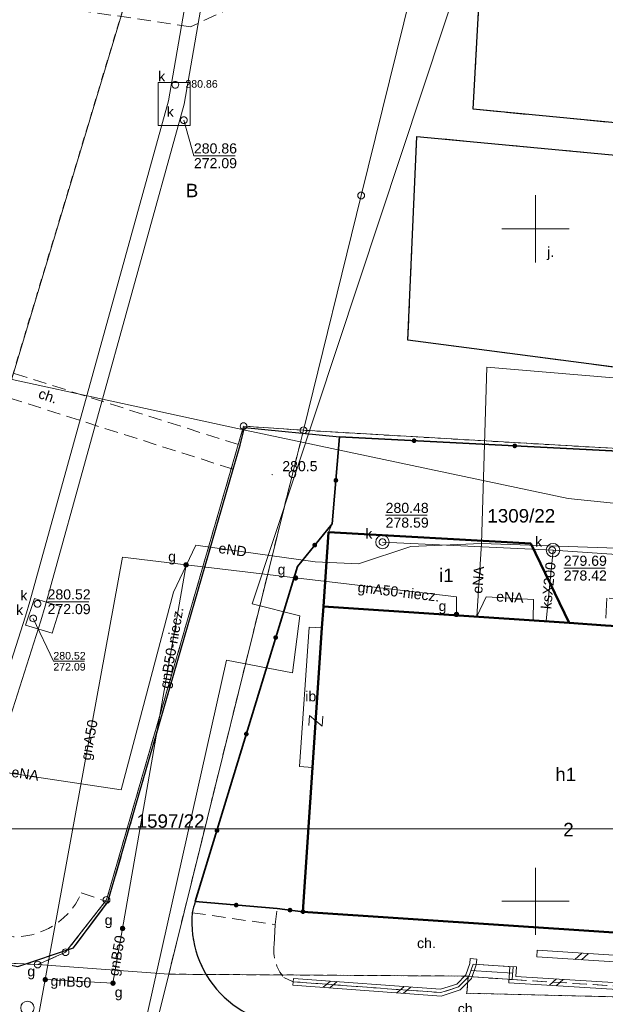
# Model space of a CAD drawing. Extents: x 0 to 6568752, y 0 to 5584302.
# Tile 11 of 58: x 6568312 to 6568355, y 5584092 to 5584166. Entities that reach past the tile are written whole.
import ezdxf
from ezdxf.enums import TextEntityAlignment as Align

# ---------------------------------------------------------------- set-up
doc = ezdxf.new("R2010")
doc.units = 0
doc.header["$PDSIZE"] = 0.75
for name, pattern in [('GAK', [3.5, 2, -0.7, 0.1, -0.7]), ('PRZER1-1', [1, 0.5, -0.5]), ('PRZER2-1', [1.5, 1, -0.5]), ('PRZER3-1', [2, 1.5, -0.5])]:
    doc.linetypes.add(name, pattern=pattern)
doc.layers.get('0').update_dxf_attribs({"linetype": 'CONTINUOUS'})
doc.layers.get('Defpoints').update_dxf_attribs({"linetype": 'CONTINUOUS'})
for name, color, linetype, lineweight in [('EGBU', 7, 'CONTINUOUS', 50), ('EGBU_O', 7, 'CONTINUOUS', 50), ('EGDE', 7, 'CONTINUOUS', 18), ('EGDE_O', 7, 'CONTINUOUS', 18), ('EGPG', 7, 'CONTINUOUS', 18), ('GEPADR_O', 7, 'CONTINUOUS', 18), ('GEPPHC', 7, 'CONTINUOUS', 18), ('GUPPRZ_O', 7, 'CONTINUOUS', 18), ('OTBU', 7, 'CONTINUOUS', 50), ('OTBU_O', 7, 'CONTINUOUS', 50), ('OTDI', 7, 'CONTINUOUS', 18), ('OTDI_O', 7, 'CONTINUOUS', 18), ('OTDN', 7, 'CONTINUOUS', 18), ('OTKC', 7, 'CONTINUOUS', 18), ('OTKC_O', 7, 'CONTINUOUS', 18), ('OTKJ', 7, 'CONTINUOUS', 18), ('OTKJ_O', 7, 'CONTINUOUS', 18), ('OTKK', 7, 'CONTINUOUS', 25), ('OTKS', 7, 'CONTINUOUS', 18), ('OTOO', 7, 'CONTINUOUS', 35), ('OTRN', 7, 'CONTINUOUS', 13), ('OTRN_O', 7, 'CONTINUOUS', 13), ('ramka sekcji', 7, 'CONTINUOUS', 18), ('siec', 7, 'GAK', 70), ('SUPK', 7, 'CONTINUOUS', 18), ('SUPW', 7, 'CONTINUOUS', 18), ('SUPW_O', 7, 'CONTINUOUS', 18)]:
    doc.layers.add(name, color=color, linetype=linetype, lineweight=lineweight)
for name, color, linetype, lineweight, true_color in [('EGUG', 7, 'CONTINUOUS', 18, 0x008000), ('EGUG_O', 7, 'CONTINUOUS', 18, 0x008000), ('SUCP', 7, 'CONTINUOUS', 18, 0xd200d2), ('SUEP', 1, 'CONTINUOUS', 18, 0xff0000), ('SUEP_O', 1, 'CONTINUOUS', 18, 0xff0000), ('SUGP', 7, 'CONTINUOUS', 18, 0xbfbf00), ('SUGP_O', 7, 'CONTINUOUS', 18, 0xbfbf00), ('SUGU', 7, 'CONTINUOUS', 18, 0xbfbf00), ('SUGU_O', 7, 'CONTINUOUS', 18, 0xbfbf00), ('SUGW', 7, 'CONTINUOUS', 18, 0xbfbf00), ('SUGW_O', 7, 'CONTINUOUS', 18, 0xbfbf00), ('SUKP', 7, 'CONTINUOUS', 18, 0x803300), ('SUKP_O', 7, 'CONTINUOUS', 18, 0x803300), ('SUKS', 7, 'CONTINUOUS', 18, 0x803300), ('SUTP', 7, 'CONTINUOUS', 18, 0xff9100)]:
    doc.layers.add(name, color=color, linetype=linetype, lineweight=lineweight, true_color=true_color)
doc.styles.add('Arial', font='arial.ttf')
doc.styles.add('GEO-INFO', font='arial.ttf')
doc.dimstyles.get("Standard").update_dxf_attribs({"dimtxt": 0.18, "dimasz": 0.18, "dimexe": 0.18, "dimexo": 0.0625, "dimgap": 0.09, "dimtad": 0, "dimtih": 1, "dimtoh": 1, "dimdec": 4, "dimzin": 0, "dimdsep": 46, "dimtxsty": 'Standard', "dimcen": 0.09, "dimadec": 0, "dimazin": 0, "dimtfac": 1, "dimtdec": 4, "dimtofl": 0, "dimtmove": 0, "dimatfit": 3, "dimfxl": 0, "dimtolj": 1, "dimtzin": 0, "dimarcsym": 0})

# ---------------------------------------------------------------- blocks, each defined once
blk = doc.blocks.new('D_GSPWPN1')
blk.add_hatch(color=0).paths.add_polyline_path([(-0.045, 0), (-0.043467, -0.011647), (-0.038971, -0.0225), (-0.03182, -0.03182), (-0.0225, -0.038971), (-0.011647, -0.043467), (0, -0.045), (0.011647, -0.043467), (0.0225, -0.038971), (0.03182, -0.03182), (0.038971, -0.0225), (0.043467, -0.011647), (0.045, 0), (0.043467, 0.011647), (0.038971, 0.0225), (0.03182, 0.03182), (0.0225, 0.038971), (0.011647, 0.043467), (0, 0.045), (-0.011647, 0.043467), (-0.0225, 0.038971), (-0.03182, 0.03182), (-0.038971, 0.0225), (-0.043467, 0.011647)])
blk = doc.blocks.new('D_GUPIWZ1_1')
at = {"color": 0}
blk.add_lwpolyline([(0, 0.25), (0.064705, 0.241481), (0.125, 0.216506), (0.176777, 0.176777), (0.216506, 0.125), (0.241481, 0.064705), (0.25, 0), (0.241481, -0.064705), (0.216506, -0.125), (0.176777, -0.176777), (0.125, -0.216506), (0.064705, -0.241481), (0, -0.25), (-0.064705, -0.241481), (-0.125, -0.216506), (-0.176777, -0.176777), (-0.216506, -0.125), (-0.241481, -0.064705), (-0.25, 0), (-0.241481, 0.064705), (-0.216506, 0.125), (-0.176777, 0.176777), (-0.125, 0.216506), (-0.064705, 0.241481)], close=True, dxfattribs=at)
blk = doc.blocks.new('D_GUPKSD1_1')
at = {"color": 0}
blk.add_lwpolyline([(0, 0.25), (0.064705, 0.241481), (0.125, 0.216506), (0.176777, 0.176777), (0.216506, 0.125), (0.241481, 0.064705), (0.25, 0), (0.241481, -0.064705), (0.216506, -0.125), (0.176777, -0.176777), (0.125, -0.216506), (0.064705, -0.241481), (0, -0.25), (-0.064705, -0.241481), (-0.125, -0.216506), (-0.176777, -0.176777), (-0.216506, -0.125), (-0.241481, -0.064705), (-0.25, 0), (-0.241481, 0.064705), (-0.216506, 0.125), (-0.176777, 0.176777), (-0.125, 0.216506), (-0.064705, 0.241481)], close=True, dxfattribs=at)
blk = doc.blocks.new('D_GUPGZA1')
blk.add_hatch(color=0).paths.add_polyline_path([(-0.2, 0), (-0.193185, -0.051764), (-0.173205, -0.1), (-0.141421, -0.141421), (-0.1, -0.173205), (-0.051764, -0.193185), (0, -0.2), (0.051764, -0.193185), (0.1, -0.173205), (0.141421, -0.141421), (0.173205, -0.1), (0.193185, -0.051764), (0.2, 0), (0.193185, 0.051764), (0.173205, 0.1), (0.141421, 0.141421), (0.1, 0.173205), (0.051764, 0.193185), (0, 0.2), (-0.051764, 0.193185), (-0.1, 0.173205), (-0.141421, 0.141421), (-0.173205, 0.1), (-0.193185, 0.051764)])
blk = doc.blocks.new('D_GUPGUT1')
blk.add_hatch(color=0).paths.add_polyline_path([(-0.2, 0), (-0.193185, -0.051764), (-0.173205, -0.1), (-0.141421, -0.141421), (-0.1, -0.173205), (-0.051764, -0.193185), (0, -0.2), (0.051764, -0.193185), (0.1, -0.173205), (0.141421, -0.141421), (0.173205, -0.1), (0.193185, -0.051764), (0.2, 0), (0.193185, 0.051764), (0.173205, 0.1), (0.141421, 0.141421), (0.1, 0.173205), (0.051764, 0.193185), (0, 0.2), (-0.051764, 0.193185), (-0.1, 0.173205), (-0.141421, 0.141421), (-0.173205, 0.1), (-0.193185, 0.051764)])
blk = doc.blocks.new('D_GEPPHC1')
at = {"color": 0}
blk.add_lwpolyline([(-0.375, 0.5), (0.375, 0.5), (-0.375, -0.5), (0.375, -0.5)], dxfattribs=at)
blk = doc.blocks.new('D_GEPPGD1_1')
at = {"color": 0}
blk.add_lwpolyline([(0, 0.25), (0.077254, 0.237764), (0.146946, 0.202254), (0.202254, 0.146946), (0.237764, 0.077254), (0.25, 0), (0.237764, -0.077254), (0.202254, -0.146946), (0.146946, -0.202254), (0.077254, -0.237764), (0, -0.25), (-0.077254, -0.237764), (-0.146946, -0.202254), (-0.202254, -0.146946), (-0.237764, -0.077254), (-0.25, 0), (-0.237764, 0.077254), (-0.202254, 0.146946), (-0.146946, 0.202254), (-0.077254, 0.237764)], close=True, dxfattribs=at)
blk = doc.blocks.new('D_GEPPGD1_2')
blk.add_hatch(color=0).paths.add_polyline_path([(0, -0.045), (0.013906, -0.042798), (0.02645, -0.036406), (0.036406, -0.02645), (0.042798, -0.013906), (0.045, 0), (0.042798, 0.013906), (0.036406, 0.02645), (0.02645, 0.036406), (0.013906, 0.042798), (0, 0.045), (-0.013906, 0.042798), (-0.02645, 0.036406), (-0.036406, 0.02645), (-0.042798, 0.013906), (-0.045, 0), (-0.042798, -0.013906), (-0.036406, -0.02645), (-0.02645, -0.036406), (-0.013906, -0.042798)])
blk = doc.blocks.new('D_ODTN_1')
at = {"color": 0}
for points in [[(-0.5, -0.25), (0, 0.25)], [(0, -0.25), (0.5, 0.25)]]:
    blk.add_lwpolyline(points, dxfattribs=at)
blk = doc.blocks.new('D_GSLDSO2')
at = {"color": 0}
blk.add_lwpolyline([(0, 0.25), (0, -0.25)], dxfattribs=at)
blk = doc.blocks.new('D_KOLO')
blk.add_hatch(color=0).paths.add_polyline_path([(-0.175, 0), (-0.169037, -0.045293), (-0.151554, -0.0875), (-0.123744, -0.123744), (-0.0875, -0.151554), (-0.045293, -0.169037), (0, -0.175), (0.045293, -0.169037), (0.0875, -0.151554), (0.123744, -0.123744), (0.151554, -0.0875), (0.169037, -0.045293), (0.175, 0), (0.169037, 0.045293), (0.151554, 0.0875), (0.123744, 0.123744), (0.0875, 0.151554), (0.045293, 0.169037), (0, 0.175), (-0.045293, 0.169037), (-0.0875, 0.151554), (-0.123744, 0.123744), (-0.151554, 0.0875), (-0.169037, 0.045293)])
blk = doc.blocks.new('D_GSLKOG1')
blk.add_hatch(color=0).paths.add_polyline_path([(-0.175, 0), (-0.169037, -0.045293), (-0.151554, -0.0875), (-0.123744, -0.123744), (-0.0875, -0.151554), (-0.045293, -0.169037), (0, -0.175), (0.045293, -0.169037), (0.0875, -0.151554), (0.123744, -0.123744), (0.151554, -0.0875), (0.169037, -0.045293), (0.175, 0), (0.169037, 0.045293), (0.151554, 0.0875), (0.123744, 0.123744), (0.0875, 0.151554), (0.045293, 0.169037), (0, 0.175), (-0.045293, 0.169037), (-0.0875, 0.151554), (-0.123744, 0.123744), (-0.151554, 0.0875), (-0.169037, 0.045293)])
blk = doc.blocks.new('*D45')
at = {"layer": 'Defpoints', "color": 0, "lineweight": 40}
for p in [(6568647.5, 5584150), (6568650, 5584150), (0, 0)]:
    blk.add_point(p, dxfattribs=at)
at = {"layer": 'ramka sekcji', "color": 0, "lineweight": -2}
blk.add_line((6568649.938, 5584150), (6568647.5, 5584150), dxfattribs=at)
at = {"layer": 'ramka sekcji', "color": 0, "insert": (6568644.106, 5584150), "char_height": 0.75, "attachment_point": 5, "style": 'GEO-INFO'}
blk.add_mtext('\\A1;5584150.0000', dxfattribs=at)
blk = doc.blocks.new('*D46')
at = {"layer": 'Defpoints', "color": 0, "lineweight": 40}
for p in [(6568650, 5584152.5), (6568650, 5584150), (0, 0)]:
    blk.add_point(p, dxfattribs=at)
at = {"layer": 'ramka sekcji', "color": 0, "lineweight": -2}
blk.add_line((6568650, 5584150.062), (6568650, 5584152.5), dxfattribs=at)
at = {"layer": 'ramka sekcji', "color": 0, "insert": (6568650, 5584155.896), "char_height": 0.75, "attachment_point": 5, "rotation": 90, "style": 'GEO-INFO'}
blk.add_mtext('\\A1;6568650.0000', dxfattribs=at)

msp = doc.modelspace()

# ---------------------------------------------------------------- linework, layer by layer
at = {"layer": 'EGBU', "color": 0, "linetype": 'Continuous', "lineweight": 50, "elevation": 10.18}
msp.add_lwpolyline([(6568371.79, 5584119.42), (6568371.78, 5584119.31), (6568370.96, 5584107.34), (6568370.76, 5584102.2), (6568370.61, 5584102.21), (6568370.37, 5584096.72), (6568332.7, 5584099.23), (6568333.42, 5584109.94), (6568334.11, 5584120.34), (6568334.22, 5584121.93), (6568352.51, 5584120.71), (6568355.2, 5584120.51), (6568362.8, 5584120.05)], close=True, dxfattribs=at)
at = {"layer": 'EGDE', "color": 0, "linetype": 'Continuous', "elevation": 10.22}
for points in [[(6568361.26341, 5584250.74162), (6568355.87516, 5584228.80739), (6568343.88997, 5584180.27922), (6568337.0279, 5584152.47866), (6568332.74, 5584135.02), (6568328.2783, 5584135.3346), (6568318.08182, 5584100.1005), (6568315.04175, 5584096.21103), (6568312.96342, 5584095.29418), (6568309.21068, 5584095.48584), (6568302.523, 5584096.81978), (6568303.26305, 5584109.23027), (6568304.89857, 5584108.81131), (6568309.92834, 5584135.22816), (6568320.18066, 5584169.23288), (6568329.95, 5584201.67), (6568339.09, 5584229.28), (6568315.28914, 5584237.02736), (6568321.65, 5584256.49), (6568327.03, 5584260.27)], [(6568361.59535, 5584252.09289), (6568365.64994, 5584250.98505), (6568368.16833, 5584248.79733), (6568369.72416, 5584246.02716), (6568370.27666, 5584242.73402), (6568367.78222, 5584196.52832), (6568365.45974, 5584156.3753), (6568363.32778, 5584133.24604), (6568332.74, 5584135.02), (6568337.0279, 5584152.47866), (6568343.88997, 5584180.27922), (6568355.87516, 5584228.80739), (6568361.26341, 5584250.74162)], [(6568309.92834, 5584135.22816), (6568287.80878, 5584139.7235), (6568288.97096, 5584157.39984), (6568294.18308, 5584175.87843), (6568320.18066, 5584169.23288)], [(6568328.2783, 5584135.3346), (6568332.74, 5584135.02), (6568331.91463, 5584131.76118), (6568322.71334, 5584094.57975), (6568312.96342, 5584095.29418), (6568315.04175, 5584096.21103), (6568318.08182, 5584100.1005)], [(6568331.91463, 5584131.76118), (6568332.74, 5584135.02), (6568363.32778, 5584133.24604), (6568371.2, 5584132.71), (6568377.65, 5584132.3), (6568375.19, 5584092.43), (6568344.88, 5584093.16), (6568345, 5584094.44), (6568322.71334, 5584094.57975)], [(6568322.71334, 5584094.57975), (6568320.72616, 5584086.59352), (6568302.13672, 5584090.3243), (6568302.523, 5584096.81978), (6568309.21068, 5584095.48584), (6568312.96342, 5584095.29418)], [(6568375.19, 5584092.43), (6568374.92948, 5584088.19204), (6568374.48985, 5584081.95589), (6568329.45932, 5584084.84591), (6568320.72616, 5584086.59352), (6568322.71334, 5584094.57975), (6568345, 5584094.44), (6568344.88, 5584093.16)]]:
    msp.add_lwpolyline(points, close=True, dxfattribs=at)
at = {"layer": 'EGUG', "color": 0, "linetype": 'PRZER1-1', "lineweight": 18, "elevation": 10.08}
for points in [[(6568285.97392, 5584140.08989), (6568288.97096, 5584157.39984), (6568294.18308, 5584175.87843), (6568304.98, 5584210.19), (6568310.11, 5584225.76), (6568313.96, 5584237.46), (6568315.28914, 5584237.02736), (6568339.09, 5584229.28), (6568329.95, 5584201.67), (6568320.18066, 5584169.23288), (6568309.92834, 5584135.22816), (6568304.89857, 5584108.81131), (6568303.26305, 5584109.23027), (6568280.79901, 5584114.07121)], [(6568331.91463, 5584131.76118), (6568332.74, 5584135.02), (6568363.32778, 5584133.24604), (6568371.2, 5584132.71), (6568377.65, 5584132.3), (6568375.19, 5584092.43), (6568344.88, 5584093.16), (6568345, 5584094.44), (6568322.71334, 5584094.57975)]]:
    msp.add_lwpolyline(points, close=True, dxfattribs=at)
for points in [[(6568367.78222, 5584196.52832), (6568365.45974, 5584156.3753), (6568363.32778, 5584133.24604), (6568332.74, 5584135.02), (6568328.2783, 5584135.3346), (6568318.08182, 5584100.1005), (6568315.04175, 5584096.21103), (6568312.96342, 5584095.29418), (6568309.21068, 5584095.48584), (6568302.523, 5584096.81978), (6568293.22847, 5584098.67016), (6568278.61678, 5584101.82214), (6568280.79901, 5584114.07121), (6568303.26305, 5584109.23027), (6568304.89857, 5584108.81131), (6568309.92834, 5584135.22816), (6568320.18066, 5584169.23288)], [(6568309.21068, 5584095.48584), (6568312.96342, 5584095.29418), (6568315.04175, 5584096.21103), (6568318.08182, 5584100.1005), (6568328.2783, 5584135.3346), (6568332.74, 5584135.02), (6568331.91463, 5584131.76118), (6568322.71334, 5584094.57975), (6568345, 5584094.44), (6568344.88, 5584093.16), (6568375.19, 5584092.43), (6568374.92948, 5584088.19204), (6568374.48985, 5584081.95589), (6568329.45932, 5584084.84591), (6568320.72616, 5584086.59352), (6568302.13672, 5584090.3243)]]:
    msp.add_lwpolyline(points, dxfattribs=at)
at = {"layer": 'GUPPRZ_O', "color": 0, "linetype": 'Continuous', "lineweight": 13, "elevation": 10.8, "flags": 128}
for points in [[(6568323.83607, 5584158.08237), (6568324.58607, 5584155.43383), (6568327.66607, 5584155.43383)], [(6568338.84828, 5584128.705), (6568341.92828, 5584128.705)], [(6568352.10244, 5584124.77396), (6568355.18244, 5584124.77396)], [(6568313.69882, 5584122.27498), (6568316.77882, 5584122.27498)], [(6568312.63278, 5584121.03528), (6568314.13062, 5584117.85035), (6568316.45062, 5584117.85035)]]:
    msp.add_lwpolyline(points, dxfattribs=at)
at = {"layer": 'OTBU', "color": 0, "linetype": 'Continuous', "lineweight": 50, "elevation": 10.18}
msp.add_lwpolyline([(6568334.22, 5584121.93), (6568334.6, 5584127.44), (6568349.64, 5584126.61), (6568352.51, 5584120.71)], close=True, dxfattribs=at)
at = {"layer": 'OTDI', "color": 0, "linetype": 'Continuous', "lineweight": 18, "elevation": 10.18}
msp.add_lwpolyline([(6568332.45, 5584110.02), (6568333.42, 5584109.94), (6568334.11, 5584120.34), (6568333.15, 5584120.38)], close=True, dxfattribs=at)
at = {"layer": 'OTDN', "color": 0, "linetype": 'Continuous', "lineweight": 18, "elevation": 10.18}
for points in [[(6568350.12601, 5584096.35949), (6568367.99975, 5584095.21256), (6568367.71821, 5584092.87017)], [(6568345.63876, 5584095.69512), (6568345.59582, 5584095.26575), (6568345.24758, 5584094.26456), (6568344.4048, 5584093.41068), (6568342.99007, 5584092.95711), (6568331.95162, 5584093.77068)], [(6568345.14124, 5584095.74488), (6568345.10418, 5584095.37425), (6568344.81242, 5584094.53544), (6568344.1352, 5584093.84932), (6568342.92993, 5584093.46289), (6568331.98838, 5584094.26932)], [(6568350.09399, 5584095.86051), (6568367.44025, 5584094.74744), (6568367.22179, 5584092.92983)], [(6568365.78449, 5584092.84048), (6568348.00489, 5584093.946), (6568348.08049, 5584095.15559)], [(6568365.81551, 5584093.33952), (6568348.53511, 5584094.414), (6568348.57951, 5584095.12441)]]:
    msp.add_lwpolyline(points, dxfattribs=at)
at = {"layer": 'OTKC', "color": 0, "linetype": 'PRZER2-1', "lineweight": 18, "elevation": 10.18}
for points in [[(6568292.79, 5584169.75), (6568287.15, 5584146.3), (6568287, 5584145.5), (6568305.5, 5584141.07), (6568328.02, 5584133.92), (6568327.5, 5584132.13), (6568305.05, 5584139.28), (6568286.65, 5584143.53), (6568285.27826, 5584136.59221), (6568281.62246, 5584118.2114), (6568279.2, 5584118.53), (6568278.34, 5584119.3), (6568277.98, 5584120.39), (6568283.29, 5584147.13), (6568291.67, 5584180.99)], [(6568349.37, 5584176.64), (6568324.34, 5584165.02), (6568304.54, 5584167.96)]]:
    msp.add_lwpolyline(points, dxfattribs=at)
for points in [[(6568318.19, 5584099.95), (6568315.63, 5584096.54), (6568311.48, 5584095.15), (6568277.84, 5584101.97, -0.31088175), (6568275.11, 5584104.71), (6568276.42, 5584111.96), (6568276.96, 5584112.62), (6568277.69, 5584112.69), (6568280.34, 5584112.5), (6568279.27, 5584107.79), (6568279.91, 5584106.75), (6568282.03, 5584106.11), (6568281.59, 5584103.71), (6568295.3, 5584100.64), (6568310.23, 5584097.46, 0.3518827), (6568316.21, 5584100.62)], [(6568377.68, 5584087.98), (6568371.71, 5584088.44), (6568332.44, 5584090.8, -0.45490263), (6568324.46, 5584099.15), (6568330.64, 5584098.27), (6568330.56, 5584096.77, 0.21030029), (6568331.27, 5584094.34), (6568331.97, 5584094.02), (6568342.96, 5584093.21), (6568344.27, 5584093.63), (6568345.03, 5584094.4), (6568348.27, 5584094.18), (6568365.8, 5584093.09), (6568367.47, 5584092.9), (6568369.51, 5584092.8, 0.12574289), (6568371.1, 5584092.66, 0.34864944), (6568373.14, 5584094.42), (6568373.36, 5584097.51), (6568373.61243, 5584100.52929), (6568375.73, 5584100.29), (6568378.25, 5584100.43), (6568377.91, 5584092.62), (6568377.8, 5584090.47)], [(6568330.77, 5584099.46), (6568332.7, 5584099.23), (6568370.37, 5584096.72), (6568370.55165, 5584100.87517), (6568372.02289, 5584100.70892), (6568371.79, 5584097.7), (6568371.43, 5584095.75), (6568369.69, 5584094.84), (6568367.72, 5584094.98), (6568367.47, 5584092.9), (6568365.8, 5584093.09), (6568348.27, 5584094.18), (6568348.33, 5584095.14), (6568345.35, 5584095.32), (6568345.03, 5584094.4), (6568344.27, 5584093.63), (6568342.96, 5584093.21), (6568331.97, 5584094.02), (6568331.27, 5584094.34, -0.21030029), (6568330.56, 5584096.77), (6568330.64, 5584098.27)]]:
    msp.add_lwpolyline(points, format="xyb", close=True, dxfattribs=at)
at = {"layer": 'OTKJ', "color": 0, "linetype": 'PRZER3-1', "lineweight": 18, "elevation": 10.18}
msp.add_lwpolyline([(6568371.93, 5584183.8), (6568369.74, 5584143.83), (6568369.6, 5584141.29), (6568369.75, 5584134.5), (6568371.42, 5584132.69), (6568361.49, 5584133.2), (6568363.78, 5584137.98), (6568361.14, 5584143.07), (6568358.15, 5584144.15), (6568357.77, 5584139.46), (6568340.5, 5584141.73), (6568341.16, 5584156.87), (6568359.13, 5584155.18), (6568358.67, 5584150.06), (6568362.11, 5584150.99), (6568364.79, 5584153.58), (6568365.48, 5584156.33), (6568364.59, 5584160.1), (6568362.37, 5584162.23), (6568359.62, 5584162.8), (6568359.29, 5584157.55), (6568345.36, 5584158.9), (6568346.21, 5584174.23)], dxfattribs=at)
msp.add_lwpolyline([(6568311.48, 5584095.15), (6568315.63, 5584096.54), (6568318.19, 5584099.95), (6568327.5, 5584132.13), (6568328.02, 5584133.92), (6568328.36, 5584135.24), (6568335.42, 5584134.53), (6568334.87, 5584128.07), (6568332.28, 5584124.9), (6568324.69, 5584099.98, 0.03393703), (6568324.46, 5584099.15, 0.45490263), (6568332.44, 5584090.8)], format="xyb", dxfattribs=at)
msp.add_lwpolyline([(6568334.6, 5584127.44), (6568334.87, 5584128.07), (6568335.42, 5584134.53), (6568361.49, 5584133.2), (6568371.42, 5584132.69), (6568377.52, 5584132.23), (6568377.07, 5584124.06), (6568370.54, 5584124.51), (6568370.36, 5584121.53), (6568362.96, 5584122.01), (6568355.31, 5584122.54), (6568355.2, 5584120.51), (6568352.51, 5584120.71), (6568349.64, 5584126.61)], close=True, dxfattribs=at)
at = {"layer": 'OTKK', "color": 0, "linetype": 'Continuous', "lineweight": 25, "elevation": 10.18}
msp.add_lwpolyline([(6568361.49, 5584133.2), (6568363.78, 5584137.98), (6568361.14, 5584143.07), (6568358.15, 5584144.15), (6568357.77, 5584139.46), (6568340.5, 5584141.73), (6568341.16, 5584156.87), (6568359.13, 5584155.18), (6568358.67, 5584150.06), (6568362.11, 5584150.99), (6568364.79, 5584153.58), (6568365.48, 5584156.33), (6568364.59, 5584160.1), (6568362.37, 5584162.23), (6568359.62, 5584162.8), (6568359.29, 5584157.55), (6568345.36, 5584158.9), (6568346.21, 5584174.23)], dxfattribs=at)
for points in [[(6568280.34, 5584112.5), (6568277.69, 5584112.69), (6568276.96, 5584112.62), (6568276.42, 5584111.96), (6568275.11, 5584104.71, 0.31088175), (6568277.84, 5584101.97), (6568311.48, 5584095.15), (6568315.63, 5584096.54), (6568318.19, 5584099.95), (6568327.5, 5584132.13), (6568328.02, 5584133.92), (6568328.36, 5584135.24), (6568335.42, 5584134.53)], [(6568324.69, 5584099.98, 0.03393703), (6568324.46, 5584099.15, 0.45490263), (6568332.44, 5584090.8), (6568371.71, 5584088.44), (6568377.68, 5584087.98)]]:
    msp.add_lwpolyline(points, format="xyb", dxfattribs=at)
at = {"layer": 'OTKS', "color": 0, "linetype": 'Continuous', "lineweight": 18, "elevation": 10.18}
msp.add_lwpolyline([(6568345.03, 5584094.4), (6568348.27, 5584094.18), (6568348.33, 5584095.14), (6568345.35, 5584095.32)], close=True, dxfattribs=at)
msp.add_lwpolyline([(6568348.3, 5584094.66), (6568345.18809, 5584094.85449)], dxfattribs=at)
at = {"layer": 'OTOO', "color": 0, "linetype": 'Continuous', "lineweight": 35, "elevation": 10.18}
msp.add_lwpolyline([(6568332.7, 5584099.23), (6568330.77, 5584099.46), (6568324.69, 5584099.98), (6568332.28, 5584124.9), (6568334.87, 5584128.07), (6568335.42, 5584134.53), (6568361.49, 5584133.2)], dxfattribs=at)
at = {"layer": 'ramka sekcji', "color": 0}
for p, q in [((6568350, 5584150), (6568350, 5584152.5)), ((6568350, 5584150), (6568347.5, 5584150)), ((6568350, 5584150), (6568350, 5584147.5)), ((6568350, 5584150), (6568352.5, 5584150)), ((6568350, 5584100), (6568350, 5584102.5)), ((6568350, 5584100), (6568347.5, 5584100)), ((6568350, 5584100), (6568350, 5584097.5)), ((6568350, 5584100), (6568352.5, 5584100))]:
    msp.add_line(p, q, dxfattribs=at)
at = {"layer": 'siec', "color": 0, "linetype": 'ByBlock', "lineweight": 20}
msp.add_line((6568238.01967, 5584105.39829), (6568734.39713, 5584105.39829), dxfattribs=at)
at = {"layer": 'SUCP', "color": 0, "linetype": 'Continuous', "lineweight": 18, "elevation": 10.14}
msp.add_lwpolyline([(6568363.52786, 5584258.84118), (6568358.72812, 5584235.45896), (6568363.21186, 5584234.19605), (6568362.14107, 5584229.40269), (6568356.91373, 5584229.77556), (6568349.05454, 5584184.02745), (6568353.4808, 5584182.02165), (6568352.51065, 5584178.73978), (6568347.94518, 5584179.45938), (6568328.91705, 5584122.12967), (6568332.47163, 5584121.22431), (6568331.91754, 5584116.99279), (6568327.01957, 5584117.92663), (6568310.11167, 5584042.64789), (6568313.52267, 5584040.92342), (6568312.64533, 5584036.86571), (6568307.74363, 5584037.91157), (6568299.28996, 5584003.59361)], dxfattribs=at)
at = {"layer": 'SUEP', "linetype": 'Continuous', "lineweight": 18, "elevation": 10.14}
for points in [[(6568345.99204, 5584126.61216), (6568346.38297, 5584139.72821), (6568369.35058, 5584137.78361), (6568391.13265, 5584136.90458), (6568401.39526, 5584135.72737)], [(6568360.74305, 5584137.31793), (6568359.58928, 5584126.12732), (6568345.99204, 5584126.61216)], [(6568323.07725, 5584122.97663), (6568324.72615, 5584126.48455), (6568333.60173, 5584125.23873), (6568336.83418, 5584125.10207), (6568340.71399, 5584126.38637), (6568345.99204, 5584126.61216)], [(6568345.62399, 5584121.16932), (6568345.99204, 5584126.61216)], [(6568288.39275, 5584114.11575), (6568300.80955, 5584111.0388), (6568319.17625, 5584108.29523), (6568323.07725, 5584122.97663)], [(6568345.62399, 5584121.16932), (6568346.32558, 5584122.63279), (6568349.85802, 5584122.44404), (6568349.82984, 5584120.88878)]]:
    msp.add_lwpolyline(points, dxfattribs=at)
at = {"layer": 'SUGP', "color": 0, "linetype": 'Continuous', "lineweight": 18, "elevation": 10.14}
for points in [[(6568313.52697, 5584094.17565), (6568319.27459, 5584125.58101), (6568324.0042, 5584125.01693)], [(6568324.0042, 5584125.01693), (6568319.27733, 5584097.98204)], [(6568324.0042, 5584125.01693), (6568332.1453, 5584124.04679), (6568344.12441, 5584122.63107), (6568344.12117, 5584121.33094)], [(6568319.27733, 5584097.98204), (6568318.56573, 5584093.91257), (6568313.52697, 5584094.17565)], [(6568312.05315, 5584086.08506), (6568312.21154, 5584086.98717), (6568313.52697, 5584094.17565)]]:
    msp.add_lwpolyline(points, dxfattribs=at)
at = {"layer": 'SUKP', "color": 0, "linetype": 'Continuous', "lineweight": 18, "elevation": 10.14}
for points in [[(6568329.71967, 5584200.00489), (6568322.68649, 5584159.52609), (6568312.37167, 5584122.28348), (6568312.05886, 5584121.21045), (6568295.69462, 5584069.91304), (6568288.61341, 5584039.63522), (6568278.51199, 5583996.22529), (6568277.47048, 5583995.37472)], [(6568330.90196, 5584199.79947), (6568323.85869, 5584159.26259), (6568313.52598, 5584121.95539), (6568313.20669, 5584120.86012), (6568296.85228, 5584069.59355), (6568289.78203, 5584039.36259), (6568279.58801, 5583995.55471), (6568278.22952, 5583994.44528)], [(6568338.6115, 5584126.71052), (6568351.30114, 5584126.10912), (6568367.27523, 5584125.02983), (6568378.9934, 5584124.50392), (6568388.43, 5584114.48)], [(6568350.78053, 5584120.82536), (6568351.30114, 5584126.10912)]]:
    msp.add_lwpolyline(points, dxfattribs=at)
at = {"layer": 'SUPK', "color": 0, "linetype": 'Continuous', "lineweight": 18, "elevation": 10.14}
for points in [[(6568324.31461, 5584157.68271), (6568324.31461, 5584160.88169), (6568321.91826, 5584160.88169), (6568321.91826, 5584157.68271)], [(6568312.73506, 5584122.52268), (6568314.64908, 5584121.93165), (6568314.03291, 5584119.93621), (6568312.06654, 5584120.5434)]]:
    msp.add_lwpolyline(points, close=True, dxfattribs=at)
for points in [[(6568338.6115, 5584126.21052, -1), (6568338.6115, 5584127.21052, -1)], [(6568351.30114, 5584125.60912, -1), (6568351.30114, 5584126.60912, -1)], [(6568312.20002, 5584091.5756, -1), (6568312.20002, 5584092.5756, -1)]]:
    msp.add_lwpolyline(points, format="xyb", close=True, dxfattribs=at)
at = {"layer": 'SUTP', "color": 0, "linetype": 'Continuous', "lineweight": 18, "elevation": 10.14}
msp.add_lwpolyline([(6568275.1335, 5584147.38671), (6568283.04302, 5584145.57255), (6568300.77273, 5584141.04064), (6568328.39228, 5584135.02605), (6568352.43941, 5584129.95549), (6568361.80246, 5584128.99606), (6568370.85908, 5584126.9826), (6568380.42882, 5584125.50579)], dxfattribs=at)

# ---------------------------------------------------------------- block references
at = {"layer": 'EGPG', "color": 0, "linetype": 'Continuous', "lineweight": 18}
for name, p in [('D_GEPPGD1_1', (6568337.0279, 5584152.47866, 10.24)), ('D_GEPPGD1_1', (6568328.2783, 5584135.3346, 10.24)), ('D_GEPPGD1_1', (6568332.74, 5584135.02, 10.24)), ('D_GEPPGD1_1', (6568331.91463, 5584131.76118, 10.24)), ('D_GEPPGD1_1', (6568318.08182, 5584100.1005, 10.24)), ('D_GEPPGD1_1', (6568315.04175, 5584096.21103, 10.24)), ('D_GEPPGD1_1', (6568312.96342, 5584095.29418, 10.24)), ('D_GEPPGD1_2', (6568322.71334, 5584094.57975, 10.24)), ('D_GEPPGD1_2', (6568345, 5584094.44, 10.24)), ('D_GEPPGD1_2', (6568344.88, 5584093.16, 10.24))]:
    msp.add_blockref(name, p, dxfattribs=at)
at = {"layer": 'GEPPHC', "color": 0, "linetype": 'Continuous', "lineweight": 18, "rotation": 86.49570246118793}
msp.add_blockref('D_GEPPHC1', (6568333.65976, 5584113.4182, 10.24), dxfattribs=at)
at = {"layer": 'OTDN', "color": 0, "linetype": 'Continuous', "lineweight": 18}
for name, p, rotation in [('D_GSLDSO2', (6568350.11, 5584096.11, 10.18), 356.3284731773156), ('D_ODTN_1', (6568353.42629, 5584095.8972, 10.18), 356.3284731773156), ('D_ODTN_1', (6568353.42629, 5584095.8972, 10.18), 356.3284731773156), ('D_GSLDSO2', (6568345.39, 5584095.72, 10.18), 264.2894068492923), ('D_GSLDSO2', (6568348.33, 5584095.14, 10.18), 86.42366559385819), ('D_GSLDSO2', (6568331.97, 5584094.02, 10.18), 175.7847298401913), ('D_ODTN_1', (6568334.72244, 5584093.81714, 10.18), 175.7847298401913), ('D_ODTN_1', (6568334.72244, 5584093.81714, 10.18), 175.7847298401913), ('D_ODTN_1', (6568351.5456, 5584093.97633, 10.18), 176.4419794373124), ('D_ODTN_1', (6568351.5456, 5584093.97633, 10.18), 176.4419794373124), ('D_ODTN_1', (6568340.20756, 5584093.41286, 10.18), 175.7847298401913), ('D_ODTN_1', (6568340.20756, 5584093.41286, 10.18), 175.7847298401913)]:
    msp.add_blockref(name, p, dxfattribs=dict(at, rotation=rotation))
at = {"layer": 'OTOO', "color": 0, "linetype": 'Continuous', "lineweight": 35}
for name, p, rotation in [('D_KOLO', (6568340.96474, 5584134.24713, 10.18), 357.0795021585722), ('D_KOLO', (6568340.96474, 5584134.24713, 10.18), 357.0795021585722), ('D_KOLO', (6568348.455, 5584133.865, 10.18), 357.0795021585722), ('D_KOLO', (6568348.455, 5584133.865, 10.18), 357.0795021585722), ('D_KOLO', (6568335.145, 5584131.3, 10.18), 85.13361205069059), ('D_KOLO', (6568335.145, 5584131.3, 10.18), 85.13361205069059), ('D_KOLO', (6568333.575, 5584126.485, 10.18), 50.74998521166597), ('D_KOLO', (6568333.575, 5584126.485, 10.18), 50.74998521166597), ('D_KOLO', (6568330.6702, 5584119.6146, 10.18), 73.06059396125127), ('D_KOLO', (6568330.6702, 5584119.6146, 10.18), 73.06059396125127), ('D_KOLO', (6568328.485, 5584112.44, 10.18), 73.06059396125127), ('D_KOLO', (6568328.485, 5584112.44, 10.18), 73.06059396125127), ('D_KOLO', (6568326.2998, 5584105.2654, 10.18), 73.06059396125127), ('D_KOLO', (6568326.2998, 5584105.2654, 10.18), 73.06059396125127), ('D_KOLO', (6568327.73, 5584099.72, 10.18), 175.1115990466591), ('D_KOLO', (6568327.73, 5584099.72, 10.18), 175.1115990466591), ('D_KOLO', (6568331.735, 5584099.345, 10.18), 173.2040560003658), ('D_KOLO', (6568331.735, 5584099.345, 10.18), 173.2040560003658), ('D_GSLKOG1', (6568332.7, 5584099.23, 10.18), 173.2040560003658)]:
    msp.add_blockref(name, p, dxfattribs=dict(at, rotation=rotation))
at = {"layer": 'OTRN', "color": 0, "linetype": 'Continuous', "lineweight": 13}
msp.add_blockref('D_GSPWPN1', (6568330.41, 5584131.73, 10.08), dxfattribs=at)
at = {"layer": 'SUGU', "color": 0, "linetype": 'Continuous', "lineweight": 18}
for p in [(6568324.0042, 5584125.01693, 10.16), (6568344.12117, 5584121.33094, 10.16), (6568319.27733, 5584097.98204, 10.16), (6568313.52697, 5584094.17565, 10.16), (6568318.56573, 5584093.91257, 10.16)]:
    msp.add_blockref('D_GUPGUT1', p, dxfattribs=at)
at = {"layer": 'SUGW', "color": 0, "linetype": 'Continuous', "lineweight": 18}
msp.add_blockref('D_GUPGZA1', (6568332.1453, 5584124.04679, 10.16), dxfattribs=at)
at = {"layer": 'SUKS', "color": 0, "linetype": 'Continuous', "lineweight": 18}
msp.add_blockref('D_GUPKSD1_1', (6568312.63278, 5584121.03528, 10.16), dxfattribs=at)
at = {"layer": 'SUPW', "color": 0, "linetype": 'Continuous', "lineweight": 18}
for p in [(6568323.20209, 5584160.71439, 10.18), (6568323.83607, 5584158.08237, 10.18), (6568338.6115, 5584126.71052, 10.18), (6568351.24011, 5584126.11324, 10.18), (6568312.94882, 5584122.11943, 10.18), (6568312.63278, 5584121.03528, 10.18)]:
    msp.add_blockref('D_GUPIWZ1_1', p, dxfattribs=at)

# ---------------------------------------------------------------- texts
at = {"layer": 'EGBU_O', "color": 0, "linetype": 'Continuous', "lineweight": 0, "style": 'Arial'}
msp.add_text('h1', height=1, dxfattribs=at).set_placement((6568352.245, 5584108.93424, 10.8), align=Align.CENTER)
at = {"layer": 'EGDE_O', "color": 0, "linetype": 'Continuous', "style": 'Arial'}
for s, p in [('1309/22', (6568348.93943, 5584128.16626, 10.8)), ('1597/22', (6568322.85171, 5584105.46747, 10.8))]:
    msp.add_text(s, height=1, dxfattribs=at).set_placement(p, align=Align.CENTER)
at = {"layer": 'EGUG_O', "color": 0, "linetype": 'Continuous', "lineweight": 0, "style": 'Arial'}
msp.add_text('B', height=1, dxfattribs=at).set_placement((6568324.44672, 5584152.35256, 10.8), align=Align.CENTER)
at = {"layer": 'GEPADR_O', "color": 0, "linetype": 'Continuous', "lineweight": 0, "style": 'Arial'}
msp.add_text('2', height=1, dxfattribs=at).set_placement((6568352.06249, 5584104.83419, 10.8))
at = {"layer": 'GUPPRZ_O', "color": 0, "linetype": 'Continuous', "lineweight": 0, "style": 'Arial'}
for s, height, p in [('280.86', 0.5625, (6568323.95209, 5584160.49743, 10.8)), ('280.86', 0.75, (6568324.58607, 5584155.60633, 10.8)), ('272.09', 0.75, (6568324.58607, 5584154.51133, 10.8)), ('280.48', 0.75, (6568338.84828, 5584128.8775, 10.8)), ('278.59', 0.75, (6568338.84828, 5584127.7825, 10.8)), ('279.69', 0.75, (6568352.10244, 5584124.94646, 10.8)), ('278.42', 0.75, (6568352.10244, 5584123.85146, 10.8)), ('280.52', 0.75, (6568313.69882, 5584122.44748, 10.8)), ('272.09', 0.75, (6568313.69882, 5584121.35248, 10.8)), ('280.52', 0.5625, (6568314.13062, 5584117.97973, 10.8)), ('272.09', 0.5625, (6568314.13062, 5584117.15848, 10.8))]:
    msp.add_text(s, height=height, dxfattribs=at).set_placement(p)
at = {"layer": 'OTBU_O', "color": 0, "linetype": 'Continuous', "lineweight": 0, "style": 'Arial'}
msp.add_text('i1', height=1, dxfattribs=at).set_placement((6568343.365, 5584123.7447, 10.8), align=Align.CENTER)
at = {"layer": 'OTDI_O', "color": 0, "linetype": 'Continuous', "lineweight": 0, "style": 'Arial'}
msp.add_text('ib', height=0.75, dxfattribs=at).set_placement((6568333.28, 5584114.86959, 10.8), align=Align.CENTER)
at = {"layer": 'OTKC_O', "color": 0, "linetype": 'Continuous', "lineweight": 0, "style": 'Arial'}
msp.add_text('ch.', height=0.75, rotation=341.0294894, dxfattribs=at).set_placement((6568313.6096, 5584137.21669, 10.8), align=Align.CENTER)
for p in [(6568341.88357, 5584096.51816, 10.8), (6568344.91507, 5584091.6451, 10.8)]:
    msp.add_text('ch.', height=0.75, dxfattribs=at).set_placement(p, align=Align.CENTER)
at = {"layer": 'OTKJ_O', "color": 0, "linetype": 'Continuous', "lineweight": 0, "style": 'Arial'}
msp.add_text('j.', height=0.75, dxfattribs=at).set_placement((6568351.12618, 5584147.91338, 10.8), align=Align.CENTER)
at = {"layer": 'OTRN_O', "color": 0, "linetype": 'Continuous', "lineweight": 0, "style": 'Arial'}
msp.add_text('280.5', height=0.75, dxfattribs=at).set_placement((6568331.16, 5584131.98, 10.8))
at = {"layer": 'SUEP_O', "linetype": 'Continuous', "lineweight": 0, "style": 'Arial'}
for s, rotation, p in [('eND', 352.0098782, (6568327.41671, 5584125.76173, 10.8)), ('eNA', 86.1314895, (6568346.10083, 5584123.87094, 10.8)), ('eNA', 356.9413026, (6568348.07614, 5584122.24535, 10.8)), ('eNA', 351.5041437, (6568311.98389, 5584109.11178, 10.8))]:
    msp.add_text(s, height=0.75, rotation=rotation, dxfattribs=at).set_placement(p, align=Align.CENTER)
at = {"layer": 'SUGP_O', "color": 0, "linetype": 'Continuous', "lineweight": 0, "style": 'Arial'}
for s, rotation, p in [('gnA50-niecz.', 353.2599531, (6568339.77356, 5584122.6358, 10.8)), ('gnB50-niecz.', 80.0824554, (6568323.28938, 5584118.79264, 10.8)), ('gnA50', 79.6288488, (6568317.16031, 5584111.93288, 10.8)), ('gnB50', 80.0813898, (6568319.21062, 5584095.89675, 10.8)), ('gnB50', 357.0112501, (6568315.42053, 5584093.65279, 10.8))]:
    msp.add_text(s, height=0.75, rotation=rotation, dxfattribs=at).set_placement(p, align=Align.CENTER)
at = {"layer": 'SUGU_O', "color": 0, "linetype": 'Continuous', "lineweight": 0, "style": 'Arial'}
for p in [(6568323.2542, 5584125.26693, 10.8), (6568343.37117, 5584121.58094, 10.8), (6568318.52733, 5584098.23204, 10.8), (6568312.77697, 5584094.42565, 10.8), (6568319.27934, 5584092.86699, 10.8)]:
    msp.add_text('g', height=0.75, dxfattribs=at).set_placement(p, align=Align.RIGHT)
at = {"layer": 'SUGW_O', "color": 0, "linetype": 'Continuous', "lineweight": 0, "style": 'Arial'}
msp.add_text('g', height=0.75, dxfattribs=at).set_placement((6568331.3953, 5584124.29679, 10.8), align=Align.RIGHT)
at = {"layer": 'SUKP_O', "color": 0, "linetype": 'Continuous', "lineweight": 0, "style": 'Arial'}
msp.add_text('ksX200', height=0.75, rotation=84.3727431, dxfattribs=at).set_placement((6568351.3329, 5584123.43846, 10.8), align=Align.CENTER)
at = {"layer": 'SUPW_O', "color": 0, "linetype": 'Continuous', "lineweight": 0, "style": 'Arial'}
for p in [(6568322.45209, 5584160.96439, 10.8), (6568323.08607, 5584158.33237, 10.8), (6568337.8615, 5584126.96052, 10.8), (6568350.49011, 5584126.36324, 10.8), (6568312.19882, 5584122.36943, 10.8), (6568311.88278, 5584121.28528, 10.8)]:
    msp.add_text('k', height=0.75, dxfattribs=at).set_placement(p, align=Align.RIGHT)

# ---------------------------------------------------------------- dimensions: what is measured, and where the dimension line sits
at = {"layer": 'ramka sekcji', "color": 0}
for offset, dtype, picture, middle in [((0, 2.5), 1, '*D46', (6568649.9999999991, 5584155.8956787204)), ((-2.5, 0), 0, '*D45', (6568644.1063676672, 5584150))]:
    dim = msp.add_ordinate_dim(feature_location=(6568650, 5584150), offset=offset, dtype=dtype, origin=(0, 0), dimstyle='Standard', override={"dimtxt": 0.75, "dimtxsty": 'GEO-INFO'}, dxfattribs=at)
    dim.commit()
    dim.dimension.update_dxf_attribs({"geometry": picture, "text_midpoint": middle})

doc.saveas('drawing.dxf')
